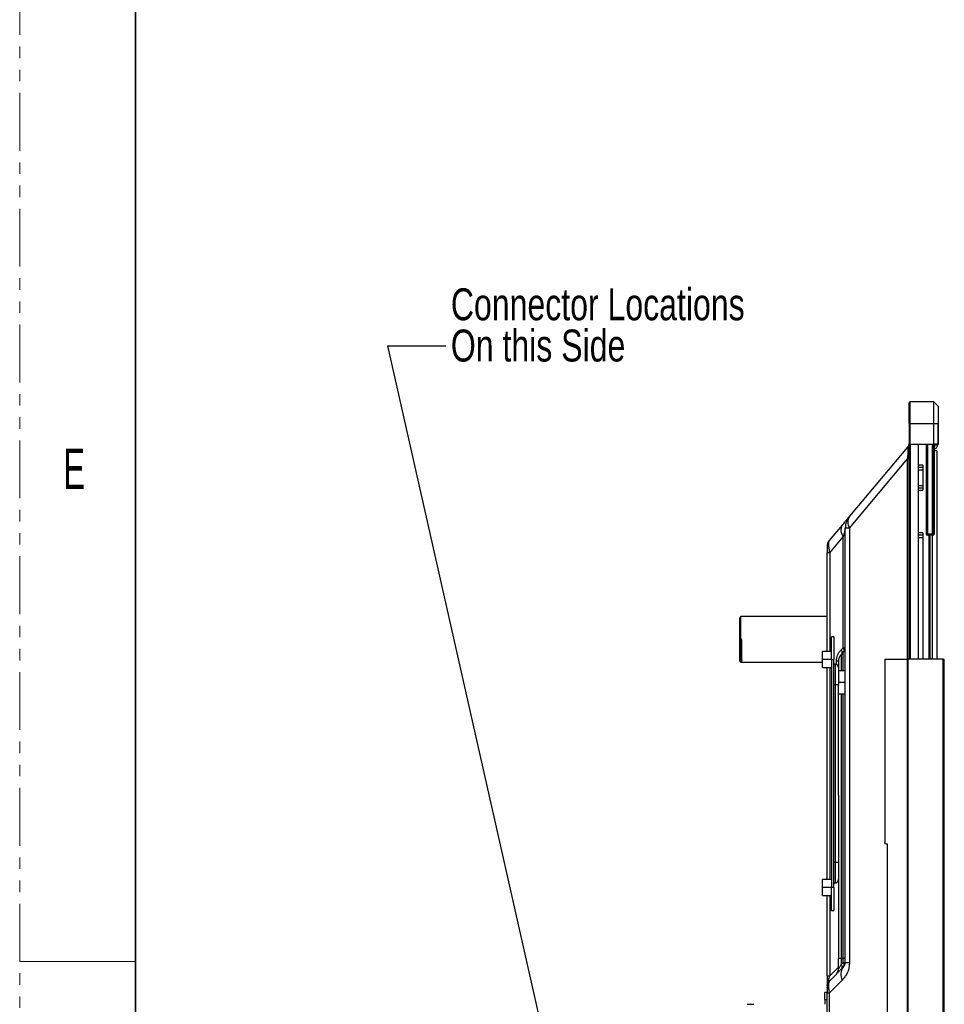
# Model space of a CAD drawing. Header units: millimetres. Extents: x 0 to 1118, y 0 to 864.
# Tile 23 of 256: x 0 to 101, y 427 to 535. Entities that reach past the tile are written whole.
import ezdxf

# ---------------------------------------------------------------- set-up
doc = ezdxf.new("R2010")
doc.units = ezdxf.units.MM
doc.linetypes.add('PHANTOM', pattern=[12.7, 6.35, -1.27, 1.27, -1.27, 1.27, -1.27])
doc.styles.add('SLDTEXTSTYLE0', font='TXT', dxfattribs={"width": 0.75})
doc.styles.add('SLDTEXTSTYLE3', font='TXT', dxfattribs={"width": 0.6})
doc.dimstyles.new('SLDDIMSTYLE2', dxfattribs={"dimtxt": 0.18, "dimasz": 0.762, "dimexe": 0, "dimexo": 0.0625, "dimgap": 0, "dimtad": 0, "dimtih": 1, "dimtoh": 1, "dimdec": 0, "dimrnd": 1e-09, "dimzin": 0, "dimdsep": 46, "dimtxsty": 'Standard', "dimblk1": 'DOT', "dimblk2": 'DOT', "dimsah": 1, "dimcen": 0.09, "dimadec": 0, "dimazin": 0, "dimtfac": 0.762, "dimtdec": 0, "dimtofl": 0, "dimtmove": 0, "dimatfit": 3, "dimldrblk": 'DOT', "dimfxl": 1, "dimfrac": 2, "dimtolj": 1, "dimtzin": 0, "dimarcsym": 0})

# ---------------------------------------------------------------- blocks, each defined once
blk = doc.blocks.new('SW_NOTE_0_10')
at = {"color": 0, "linetype": 'Continuous', "lineweight": 0, "char_height": 3.5, "attachment_point": 1, "style": 'SLDTEXTSTYLE0'}
for s, insert in [('Connector Locations', (0.55, 6.29)), ('On this Side', (0.55, 1.77))]:
    blk.add_mtext(s, dxfattribs=dict(at, insert=insert))
blk = doc.blocks.new('_Dot')
at = {"color": 0, "linetype": 'ByBlock', "lineweight": -2}
blk.add_line((-0.5, 0), (-1, 0), dxfattribs=at)
at = {"color": 0, "linetype": 'ByBlock', "const_width": 0.5}
blk.add_lwpolyline([(-0.25, 0, 1), (0.25, 0, 1)], format="xyb", close=True, dxfattribs=at)

msp = doc.modelspace()

# ---------------------------------------------------------------- linework, layer by layer
at = {"color": 7, "linetype": 'PHANTOM', "lineweight": 18}
msp.add_line((0, 0), (0, 863.6), dxfattribs=at)
at = {"color": 7, "linetype": 'Continuous', "lineweight": 35}
msp.add_line((12.7, 838.2), (12.7, 25.4), dxfattribs=at)
at = {"color": 7, "linetype": 'Continuous', "lineweight": 25}
for p, q in [((97.4744, 490.7956), (97.4744, 493.0456)), ((97.5994, 490.7956), (97.5994, 493.1706)), ((100.1287, 493.1706), (97.5994, 493.1706)), ((100.1287, 493.1706), (100.1287, 490.7956)), ((100.1641, 490.7956), (100.1641, 493.156)), ((100.6348, 492.6853), (100.1641, 493.156)), ((100.6348, 492.6853), (100.6348, 490.7956)), ((100.6494, 492.6499), (100.6494, 490.7956)), ((97.4744, 490.7956), (97.5994, 490.7956)), ((97.4744, 490.7956), (97.4744, 488.5456)), ((97.5994, 490.7956), (100.1287, 490.7956)), ((97.5994, 488.5456), (97.5994, 490.7956)), ((100.1287, 490.7956), (100.1287, 488.5456)), ((100.1287, 490.7956), (100.1641, 490.7956)), ((100.1641, 488.5456), (100.1641, 490.7956)), ((100.1641, 490.7956), (100.6348, 490.7956)), ((100.6348, 490.7956), (100.6348, 488.5456)), ((100.6348, 490.7956), (100.6494, 490.7956)), ((100.6494, 488.5456), (100.6494, 490.7956)), ((97.299, 488.1965), (90.9424, 480.621)), ((97.5994, 488.5456), (97.4744, 488.5456)), ((97.4744, 464.9556), (97.4744, 488.5456)), ((97.5994, 488.5456), (100.1287, 488.5456)), ((98.4744, 488.5456), (98.4744, 464.9556)), ((99.3494, 488.5456), (99.3494, 478.6706)), ((99.4744, 488.5456), (99.4744, 478.6706)), ((99.9873, 488.5456), (99.9873, 478.6706)), ((100.0757, 488.5456), (100.0757, 478.6706)), ((100.1641, 488.5456), (100.1287, 488.5456)), ((100.6348, 488.5456), (100.1641, 488.5456)), ((100.1878, 488.5456), (100.1878, 478.6706)), ((100.2244, 488.5456), (100.2244, 478.6706)), ((100.2244, 488.0456), (100.3222, 488.0456)), ((100.2744, 488.5456), (100.2744, 488.4724)), ((100.2744, 488.4724), (100.6128, 488.4724)), ((100.2744, 488.1944), (100.2744, 488.4724)), ((100.5737, 488.3941), (100.4231, 488.093)), ((100.6494, 488.5456), (100.6348, 488.5456)), ((90.9424, 479.3354), (97.299, 486.9109)), ((97.4744, 486.9109), (97.299, 486.9109)), ((100.4932, 487.7956), (100.2244, 487.7956)), ((100.4932, 487.7956), (100.4932, 464.9556)), ((98.9744, 485.9806), (98.4744, 485.9806)), ((98.9744, 486.2306), (98.9744, 485.9806)), ((98.9744, 485.9806), (98.9744, 485.7306)), ((98.9744, 485.7306), (98.9744, 483.9806)), ((98.4744, 483.7306), (98.9744, 483.7306)), ((98.9744, 483.9806), (98.9744, 483.7306)), ((98.9744, 483.7306), (98.9744, 483.4806)), ((90.1369, 479.6611), (88.7084, 477.9586)), ((90.1369, 479.6611), (89.9584, 479.4483)), ((90.4744, 431.7163), (90.4744, 479.3354)), ((90.9424, 479.3354), (90.4744, 479.3354)), ((90.9424, 479.3354), (90.9424, 431.7163)), ((88.7673, 476.6028), (90.2548, 478.3755)), ((90.2548, 466.2163), (90.2548, 478.3755)), ((98.9744, 478.5431), (98.4744, 478.5431)), ((98.9744, 478.7931), (98.9744, 478.5431)), ((98.9744, 478.5431), (98.9744, 478.2931)), ((98.9744, 478.2931), (98.9744, 464.9556)), ((99.4744, 478.6706), (99.3494, 478.6706)), ((99.4744, 478.5456), (99.4744, 478.6706)), ((99.9873, 478.6706), (99.4744, 478.6706)), ((99.9873, 478.5456), (99.4744, 478.5456)), ((99.6494, 464.9556), (99.6494, 478.5456)), ((99.7244, 478.5456), (99.7244, 464.9556)), ((99.7432, 478.5456), (99.7432, 464.9556)), ((100.0757, 478.6706), (99.9873, 478.6706)), ((99.9873, 478.5456), (99.9873, 478.6706)), ((100.0994, 478.5456), (99.9873, 478.5456)), ((99.9932, 478.5456), (99.9932, 464.9556)), ((100.1878, 478.6706), (100.0757, 478.6706)), ((100.2244, 478.6706), (100.1878, 478.6706)), ((88.4744, 477.3159), (88.4744, 477.285)), ((88.4893, 477.3613), (88.4899, 477.3623)), ((88.7084, 477.9586), (88.678, 477.8734)), ((88.7084, 477.9586), (88.6782, 477.8739)), ((88.7673, 476.6028), (88.4744, 476.6028)), ((88.4744, 465.7931), (88.4744, 476.6028)), ((79.0244, 469.6253), (78.8994, 469.5003)), ((79.1494, 469.6253), (79.0244, 469.6253)), ((79.0244, 467.1253), (79.0244, 469.6253)), ((88.4744, 469.6253), (79.1494, 469.6253)), ((78.8994, 467.1253), (78.8994, 469.5003)), ((78.8994, 467.1253), (79.0244, 467.1253)), ((78.8994, 464.7503), (78.8994, 467.1253)), ((79.0244, 464.6253), (79.0244, 467.1253)), ((79.1494, 467.1253), (79.0244, 467.1253)), ((79.1494, 464.6253), (79.1494, 467.1253)), ((88.9744, 464.9181), (88.9744, 467.4181)), ((89.2244, 467.4181), (88.9744, 467.4181)), ((89.2244, 467.4181), (89.2244, 464.9181)), ((88.9744, 465.7931), (87.9744, 465.7931)), ((87.9744, 464.9181), (87.9744, 465.7931)), ((90.2548, 466.2163), (90.0173, 465.9788)), ((90.0173, 465.4485), (90.2548, 465.6859)), ((90.2548, 466.2163), (90.4744, 466.2163)), ((78.8994, 464.7503), (79.0244, 464.6253)), ((79.0244, 464.6253), (79.1494, 464.6253)), ((79.1494, 464.6253), (87.9744, 464.6253)), ((87.9744, 464.0431), (87.9744, 464.9181)), ((88.9744, 464.9181), (89.2244, 464.9181)), ((88.9744, 464.9181), (88.9744, 439.9181)), ((89.2244, 439.9181), (89.2244, 464.9181)), ((89.3494, 464.4181), (89.3494, 462.1681)), ((89.7244, 464.7414), (89.5048, 464.7414)), ((89.7244, 464.7414), (89.7244, 464.0431)), ((94.7994, 464.9556), (94.7994, 444.8087)), ((94.7994, 464.9556), (94.8361, 464.9556)), ((94.8361, 444.7428), (94.8361, 464.9556)), ((94.8361, 464.9556), (97.2628, 464.9556)), ((97.2628, 464.9556), (97.2628, 309.7556)), ((97.2628, 464.9556), (97.3512, 464.9556)), ((97.3512, 309.7556), (97.3512, 464.9556)), ((101.1994, 464.9556), (97.3512, 464.9556)), ((101.1994, 309.7556), (101.1994, 464.9556)), ((101.1994, 464.9556), (101.3244, 464.9556)), ((101.3244, 309.7556), (101.3244, 464.9556)), ((87.9744, 464.0431), (88.9744, 464.0431)), ((88.4744, 440.7931), (88.4744, 464.0431)), ((89.7244, 464.0431), (89.7244, 462.1681)), ((90.4744, 463.6681), (89.7244, 463.6681)), ((89.2244, 462.1681), (89.3494, 462.1681)), ((89.3494, 462.1681), (89.3494, 442.6681)), ((89.3494, 462.1681), (89.7244, 462.1681)), ((89.7244, 450.0504), (89.7244, 462.1681)), ((89.7244, 461.1681), (90.4744, 461.1681)), ((89.7244, 450.0504), (89.7244, 432.1556)), ((94.8361, 444.7428), (94.9396, 444.7204)), ((94.9396, 444.7204), (95.0494, 444.7204)), ((95.0494, 444.7204), (95.0494, 412.0839)), ((89.3494, 442.6681), (89.2244, 442.6681)), ((89.3494, 442.6681), (89.3494, 440.4181)), ((89.7244, 442.6681), (89.3494, 442.6681)), ((88.9744, 440.7931), (87.9744, 440.7931)), ((87.9744, 439.9181), (87.9744, 440.7931)), ((87.9744, 439.0431), (87.9744, 439.9181)), ((89.2244, 439.9181), (88.9744, 439.9181)), ((88.9744, 437.4181), (88.9744, 439.9181)), ((89.2244, 439.9181), (89.2244, 437.4181)), ((87.9744, 439.0431), (88.9744, 439.0431)), ((88.4744, 430.2288), (88.4744, 439.0431)), ((88.9744, 437.4181), (89.2244, 437.4181)), ((89.7244, 430.9663), (89.7244, 432.1556)), ((90.0173, 432.1556), (90.0173, 431.4788)), ((90.2548, 432.1556), (90.0173, 432.1556)), ((90.4744, 432.1556), (90.2548, 432.1556)), ((90.2548, 431.7163), (90.2548, 432.1556)), ((90.2548, 431.1859), (88.7673, 429.6985)), ((90.2548, 431.7163), (90.0173, 431.4788)), ((90.2548, 431.7163), (90.4744, 431.7163)), ((90.4744, 431.7163), (90.9424, 431.7163)), ((88.4744, 430.2288), (88.7673, 430.2288)), ((88.7084, 428.3432), (90.1369, 429.7717)), ((88.7673, 429.6985), (88.7256, 429.6148)), ((88.4744, 428.963), (88.4744, 428.9914)), ((88.4767, 429.1559), (88.4777, 429.1463)), ((88.5128, 429.2166), (88.4781, 429.0768)), ((88.4744, 428.4056), (88.2244, 428.4056)), ((88.2244, 427.6556), (88.2244, 428.4056)), ((88.2244, 427.6556), (88.4744, 427.6556)), ((88.2244, 427.6556), (88.2244, 427.1164)), ((88.4744, 428.4056), (88.4744, 428.3432)), ((88.7084, 428.3432), (88.4744, 428.3432)), ((88.4744, 421.968), (88.4744, 428.3432)), ((88.7084, 428.3432), (88.7084, 421.968)), ((79.7244, 427.1164), (80.4413, 427.1164))]:
    msp.add_line(p, q, dxfattribs=at)
at = {"color": 8, "linetype": 'Continuous', "lineweight": 25}
for p, q in [((97.5994, 488.5456), (97.5994, 464.9556)), ((97.299, 464.9556), (97.299, 486.9109)), ((98.9744, 486.2306), (98.4744, 486.2306)), ((98.4744, 485.7306), (98.9744, 485.7306)), ((98.9744, 483.9806), (98.4744, 483.9806)), ((98.4744, 483.4806), (98.9744, 483.4806)), ((98.9744, 478.7931), (98.4744, 478.7931)), ((98.4744, 478.2931), (98.9744, 478.2931)), ((88.7673, 476.6028), (88.7673, 465.7931)), ((90.0173, 465.4485), (90.0173, 463.6681)), ((90.2548, 463.6681), (90.2548, 465.6859)), ((88.9744, 464.9181), (87.9744, 464.9181)), ((89.5048, 464.3844), (89.5048, 464.7414)), ((88.7673, 464.0431), (88.7673, 440.7931)), ((90.4744, 462.4181), (89.7244, 462.4181)), ((90.0173, 461.1681), (90.0173, 432.1556)), ((90.2548, 432.1556), (90.2548, 461.1681)), ((88.9744, 439.9181), (87.9744, 439.9181)), ((88.7673, 439.0431), (88.7673, 430.2288)), ((89.7244, 431.1859), (88.7673, 430.2288))]:
    msp.add_line(p, q, dxfattribs=at)
at = {"color": 7, "linetype": 'Continuous', "lineweight": 18}
msp.add_line((0, 431.8), (12.7, 431.8), dxfattribs=at)
at = {"color": 7, "linetype": 'Continuous', "lineweight": 25, "flags": 128}
msp.add_lwpolyline([(90.0173, 432.1556), (89.9514, 432.1556), (89.893, 432.1556), (89.8425, 432.1556), (89.8006, 432.1556), (89.7675, 432.1556), (89.7437, 432.1556), (89.7293, 432.1556), (89.7244, 432.1556)], dxfattribs=at)
at = {"color": 7, "linetype": 'Continuous', "lineweight": 25}
for centre, radius, start, end in [((97.5994, 493.0456), 0.125, 90, 180), ((100.1287, 493.1206), 0.05, 45, 90), ((100.5994, 492.6499), 0.05, 0, 45), ((96.7244, 488.6786), 0.75, 320, 344.38296), ((92.4744, 479.3354), 2, 140, 180), ((91.939, 479.9782), 1.186, 147.180935, 212.819065), ((91.1386, 479.1047), 1.1458, 150.952109, 219.525575), ((99.4744, 478.6706), 0.125, 180, 270), ((99.9652, 478.655), 0.1116, 281.421754, 8.049467), ((100.0773, 478.655), 0.1116, 281.421754, 8.049467), ((100.0994, 478.6706), 0.125, 270, 0), ((89.4744, 477.3159), 1, 139.999996, 180), ((90.7244, 464.7414), 1, 135, 180.000085), ((89.7244, 466.2163), 0.75, 315, 0.000001), ((89.8741, 465.9511), 0.464, 325.143064, 34.856937), ((89.3494, 464.5431), 0.125, 179.998225, 270), ((89.3494, 464.0431), 0.375, 0.000347, 90), ((89.3494, 440.7931), 0.375, 270, 359.999653), ((89.3494, 440.2931), 0.125, 90, 180.005332), ((88.9744, 430.9663), 0.75, 314.999999, 0), ((91.2644, 430.3898), 1.2858, 141.741827, 208.728947), ((89.8741, 431.4511), 0.464, 325.143064, 34.856936), ((89.4744, 428.9914), 1, 134.999999, 146.469252), ((89.4744, 428.9914), 1, 162.649569, 180)]:
    msp.add_arc(centre, radius, start, end, dxfattribs=at)
for points, knots in [([(97.299, 486.9109), (97.3234, 487.1305), (97.3558, 487.4221), (97.3642, 487.7707), (97.3566, 487.9536), (97.3648, 488.1071), (97.3497, 488.2316), (97.3207, 488.2115), (97.299, 488.1965)], [0, 0, 0, 0, 0.29592024, 0.39280646, 0.51519387, 0.63111578, 0.72389853, 1, 1, 1, 1]), ([(97.4648, 488.5484), (97.4625, 488.5392), (97.4594, 488.5267), (97.4528, 488.4988), (97.4483, 488.4824), (97.4467, 488.4768)], [0, 0, 0, 0, 0.63747248, 0.8754929, 1, 1, 1, 1]), ([(97.4744, 488.2575), (97.4744, 488.2809), (97.4745, 488.3695), (97.4739, 488.499), (97.4743, 488.5699), (97.4697, 488.5592), (97.4695, 488.5588)], [0, 0, 0, 0, 0.11161865, 0.42327326, 0.97878823, 1, 1, 1, 1]), ([(100.2244, 488.1873), (100.2266, 488.1887), (100.2319, 488.1922), (100.2422, 488.1951), (100.2537, 488.196), (100.2643, 488.1945), (100.2702, 488.1923), (100.273, 488.1912)], [0, 0, 0, 0, 0.16589045, 0.41833439, 0.63529223, 0.82509302, 1, 1, 1, 1]), ([(100.3222, 488.0456), (100.3266, 488.0451), (100.3338, 488.0443), (100.3451, 488.046), (100.3775, 488.0594), (100.3991, 488.079), (100.4181, 488.0962)], [0, 0, 0, 0, 0.10643495, 0.1734223, 0.27184876, 1, 1, 1, 1]), ([(100.6494, 488.5456), (100.649, 488.5448), (100.6482, 488.5431), (100.6409, 488.5286), (100.6293, 488.5054), (100.6184, 488.4836), (100.6128, 488.4724)], [0, 0, 0, 0, 0.24978459, 0.49177763, 0.73802857, 1, 1, 1, 1]), ([(90.8691, 480.5337), (90.8261, 480.4824), (90.7378, 480.3772), (90.4685, 480.0562), (90.2549, 479.8017), (90.1369, 479.6611)], [0, 0, 0, 0, 0.29843346, 0.61227917, 1, 1, 1, 1]), ([(90.4744, 479.3354), (90.474, 479.3328), (90.4732, 479.3279), (90.4644, 479.2922), (90.4467, 479.2089), (90.4155, 479.0767), (90.3532, 478.801), (90.2966, 478.5564), (90.2548, 478.3755)], [0, 0, 0, 0, 0.04916198, 0.0950867, 0.21108508, 0.33766023, 0.51004697, 1, 1, 1, 1]), ([(88.5125, 477.5249), (88.5046, 477.5148), (88.4892, 477.4954), (88.4817, 477.4313), (88.478, 477.4006)], [0, 0, 0, 0, 0.52188813, 1, 1, 1, 1]), ([(88.4789, 477.3576), (88.4788, 477.3219), (88.4787, 477.2507), (88.4784, 477.0592), (88.4782, 476.8375), (88.4781, 476.6814), (88.478, 476.6028)], [0, 0, 0, 0, 0.24864562, 0.49659951, 0.74636323, 1, 1, 1, 1]), ([(88.6742, 477.8768), (88.6441, 477.8404), (88.5484, 477.7247), (88.5137, 477.5776), (88.4899, 477.4769)], [0, 0, 0, 0, 0.31499637, 1, 1, 1, 1]), ([(89.5048, 464.7414), (89.5129, 464.8595), (89.5287, 465.0876), (89.6243, 465.4144), (89.7904, 465.7148), (89.9367, 465.885), (90.0173, 465.9788)], [0, 0, 0, 0, 0.2383473, 0.46049831, 0.70271066, 1, 1, 1, 1]), ([(94.8004, 444.7936), (94.8001, 444.7964), (94.7995, 444.8015), (94.7995, 444.8065), (94.7994, 444.8087)], [0, 0, 0, 0, 0.55997168, 1, 1, 1, 1]), ([(94.8004, 444.7936), (94.8026, 444.7826), (94.8071, 444.7607), (94.8264, 444.7487), (94.8361, 444.7428)], [0, 0, 0, 0, 0.503283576, 1, 1, 1, 1]), ([(89.7244, 430.9663), (89.7291, 430.9807), (89.737, 431.0056), (89.7971, 431.0778), (89.8784, 431.2499), (89.9641, 431.3911), (90.0173, 431.4788)], [0, 0, 0, 0, 0.23365226, 0.40246189, 0.62871497, 1, 1, 1, 1]), ([(90.9424, 431.7163), (90.9255, 431.5231), (90.8937, 431.1588), (90.7757, 430.7092), (90.6039, 430.3754), (90.3954, 430.0831), (90.2299, 429.8838), (90.1369, 429.7717)], [0, 0, 0, 0, 0.24246232, 0.45720359, 0.59429663, 0.77195428, 1, 1, 1, 1]), ([(90.2548, 431.1859), (90.2982, 431.2341), (90.3551, 431.2973), (90.4171, 431.4245), (90.4468, 431.5084), (90.4644, 431.585), (90.4732, 431.6603), (90.474, 431.6972), (90.4744, 431.7163)], [0, 0, 0, 0, 0.50840862, 0.6664034, 0.78805143, 0.9049586, 0.95092978, 1, 1, 1, 1]), ([(88.4744, 430.2288), (88.4744, 430.1009), (88.4744, 429.8557), (88.4744, 429.5959), (88.4744, 429.4987), (88.4744, 429.4902)], [0, 0, 0, 0, 0.49909058, 0.95604734, 1, 1, 1, 1]), ([(88.7707, 429.6869), (88.7037, 429.6098), (88.5688, 429.4545), (88.5164, 429.2563), (88.4901, 429.1565)], [0, 0, 0, 0, 0.496492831, 1, 1, 1, 1]), ([(88.7673, 429.6985), (88.7403, 429.6749), (88.7014, 429.6409), (88.6686, 429.6652), (88.6589, 429.7012), (88.6575, 429.7392), (88.6614, 429.7868), (88.6726, 429.8603), (88.7052, 430.0132), (88.7418, 430.1402), (88.7673, 430.2288)], [0, 0, 0, 0, 0.28009467, 0.40255339, 0.45916881, 0.51217788, 0.56401371, 0.61980645, 0.73490161, 1, 1, 1, 1]), ([(89.6719, 430.6933), (89.671, 430.69), (89.6551, 430.6345), (89.5964, 430.5408), (89.5427, 430.4784), (89.5149, 430.446)], [0, 0, 0, 0, 0.02977547, 0.4964172, 1, 1, 1, 1]), ([(88.4744, 429.4902), (88.4744, 429.4639), (88.4744, 429.3744), (88.4744, 429.2563), (88.4749, 429.1624), (88.4775, 429.132), (88.4834, 429.1486), (88.4951, 429.1978), (88.5066, 429.247), (88.5173, 429.2808), (88.5184, 429.284)], [0, 0, 0, 0, 0.076187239, 0.259438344, 0.441062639, 0.610599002, 0.760991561, 0.887805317, 0.98918965, 1, 1, 1, 1]), ([(88.4744, 429.4902), (88.4744, 429.4632), (88.4744, 429.4114), (88.4745, 429.3743), (88.4745, 429.3565)], [0, 0, 0, 0, 0.52210943, 1, 1, 1, 1]), ([(88.4791, 429.0462), (88.479, 429.0172), (88.4788, 428.9595), (88.4786, 428.7897), (88.4783, 428.5754), (88.4782, 428.4209), (88.4781, 428.3432)], [0, 0, 0, 0, 0.2516568, 0.50070295, 0.74928023, 1, 1, 1, 1])]:
    msp.add_open_spline(points, degree=3, knots=knots, dxfattribs=at)
at = {"color": 8, "linetype": 'Continuous', "lineweight": 25}
for points, knots in [([(88.6782, 477.8739), (88.6654, 477.8461), (88.6299, 477.7692), (88.63, 477.4962), (88.6697, 477.0899), (88.7342, 476.7683), (88.7673, 476.6028)], [0, 0, 0, 0, 0.156063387, 0.432569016, 0.708067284, 1, 1, 1, 1]), ([(88.7256, 429.6148), (88.7071, 429.5848), (88.6575, 429.5046), (88.629, 429.2301), (88.6365, 428.8257), (88.6841, 428.5063), (88.7084, 428.3432)], [0, 0, 0, 0, 0.16619432, 0.44441746, 0.71641452, 1, 1, 1, 1])]:
    msp.add_open_spline(points, degree=3, knots=knots, dxfattribs=at)
at = {"color": 7, "linetype": 'Continuous', "lineweight": 25}
for points in [[(90.0173, 465.9788), (90.0406, 465.9254), (90.087, 465.8184), (90.1055, 465.6696), (90.087, 465.5392), (90.0406, 465.4787), (90.0173, 465.4485)], [(90.0173, 431.4788), (90.0406, 431.4254), (90.087, 431.3184), (90.1055, 431.1696), (90.087, 431.0392), (90.0406, 430.9787), (90.0173, 430.9485)]]:
    msp.add_open_spline(points, degree=3, dxfattribs=at)

# ---------------------------------------------------------------- block references
at = {"color": 7, "linetype": 'Continuous', "lineweight": 0}
msp.add_blockref('SW_NOTE_0_10', (46.6995, 499.3252), dxfattribs=at)

# ---------------------------------------------------------------- texts
at = {"color": 7, "linetype": 'Continuous', "lineweight": 0, "insert": (4.7942, 488.0477), "char_height": 4.445, "attachment_point": 1, "style": 'SLDTEXTSTYLE3'}
msp.add_mtext('E', dxfattribs=at)

# ---------------------------------------------------------------- leaders
at = {"color": 7, "linetype": 'Continuous', "lineweight": 0}
msp.add_leader([(86.1772, 295.9157), (40.3495, 499.3252), (46.6995, 499.3252)], dimstyle='SLDDIMSTYLE2', dxfattribs=at)

doc.saveas('drawing.dxf')
